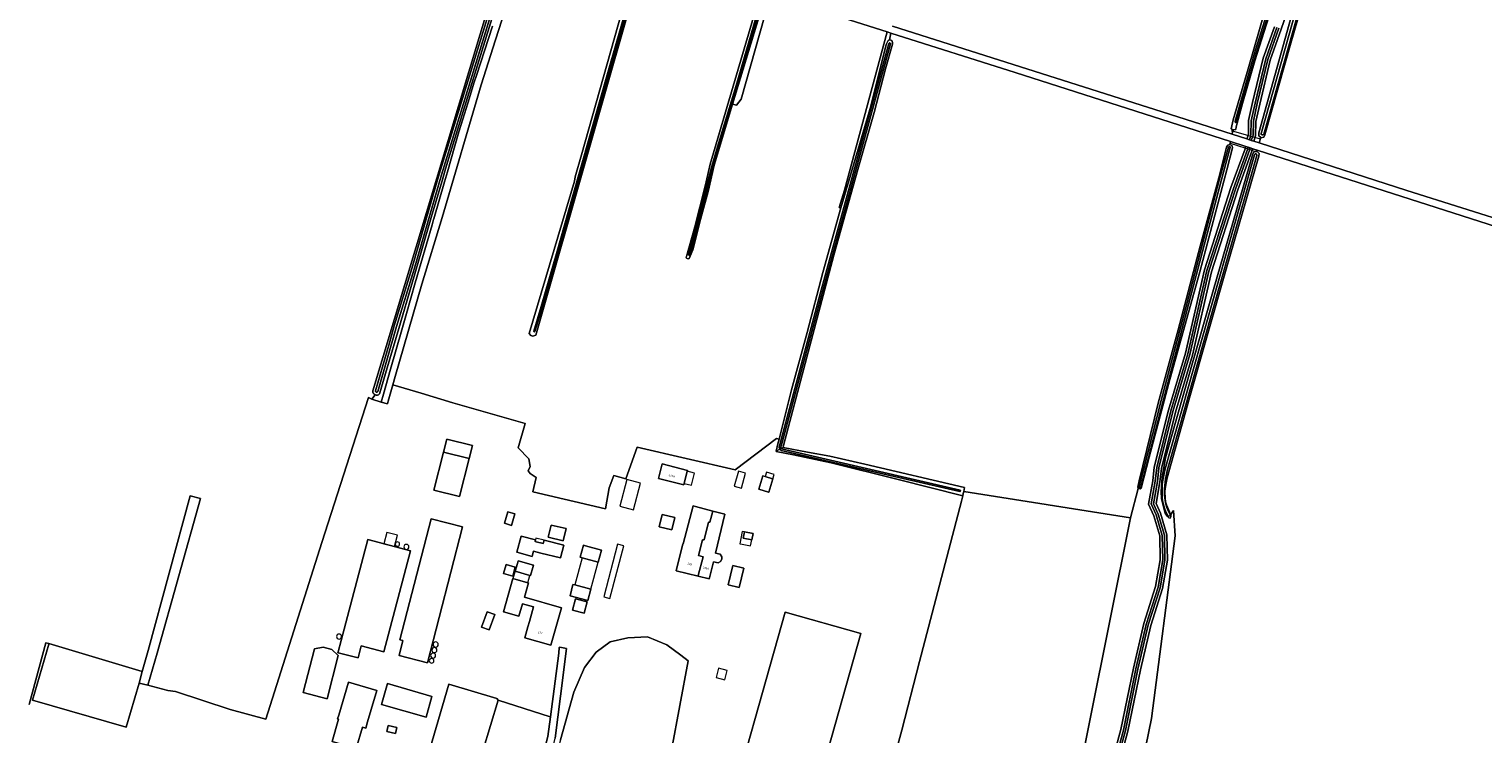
# Model space of a CAD drawing. Header units: metres. Extents: x 151448 to 154749, y 463108 to 465296.
# Tile 11 of 256: x 151452 to 152010, y 463674 to 463945. Entities that reach past the tile are written whole.
import ezdxf
from ezdxf.enums import TextEntityAlignment as Align

# ---------------------------------------------------------------- set-up
doc = ezdxf.new("R2010")
doc.units = ezdxf.units.M
for name, color, linetype, lineweight in [('B-PV-GR-BOUWLAND-GV', 253, 'Continuous', 9), ('B-PV-GR-GRAS-GV', 253, 'Continuous', 9), ('B-PV-GR-GROENVOORZIENING-GV', 253, 'Continuous', 9), ('B-PV-GR-HOUTOPSTAND_LOOF-GV', 253, 'Continuous', 9), ('B-PV-GR-HOUTWAL-GV', 253, 'Continuous', 9), ('B-PV-IE-TERREINAFSCHEIDING_KUNSTMATIG_HEKWERK-G', 253, 'Continuous', 9), ('B-PV-OG-BEBOUWING-GV', 1, 'Continuous', 9), ('B-PV-OG-BEBOUWING-T18', 2, 'Continuous', 9), ('B-PV-OG-BEBOUWING_LOODS-GV', 1, 'Continuous', 9), ('B-PV-OG-BEBOUWING_LUIFEL-GV', 1, 'Continuous', 9), ('B-PV-OG-BEBOUWING_SILO-GV', 1, 'Continuous', 9), ('B-PV-OG-TERREIN_ERF-GV', 253, 'Continuous', 9), ('B-PV-OG-TERREIN_OEVER-GV', 253, 'Continuous', 9), ('B-PV-OG-TERREIN_ONBEGROEID_ZAND-GV', 253, 'Continuous', 9), ('B-PV-OG-WATER_SLOOT-GV', 253, 'Continuous', 9), ('B-PV-VH-HALFVERHARDING_GRIND-GV', 253, 'Continuous', 9), ('B-PV-VH-OPENVERHARDING_BETONELEMENT-GV', 253, 'Continuous', 9)]:
    doc.layers.add(name, color=color, linetype=linetype, lineweight=lineweight)
doc.styles.add('Drong', font='txt', dxfattribs={"height": 1.8})

msp = doc.modelspace()

# ---------------------------------------------------------------- linework, layer by layer
at = {"layer": 'B-PV-GR-BOUWLAND-GV', "flags": 128}
for points in [[(151668.576, 463557.726), (151698.474, 463668.057), (151704.923, 463702.297), (151702.025, 463704.485), (151696.709, 463708.498), (151689.278, 463711.565), (151681.661, 463711.207), (151674.94, 463709.602), (151669.523, 463705.689), (151665.008, 463699.77), (151660.914, 463690.235), (151655.829, 463671.994), (151651.967, 463658.139), (151634.311, 463592.531), (151628.292, 463566.549), (151629.095, 463561.633), (151632.993, 463558.965), (151649, 463557.54), (151665.008, 463556.115), (151667.813, 463556.083)], [(151518.5, 463571.332), (151518.398, 463571.008), (151520.954, 463570.784), (151521.418, 463572.207), (151553.034, 463566.587), (151593.837, 463560.889), (151620.042, 463557.973), (151621.777, 463557.94), (151624.004, 463566.764), (151651.003, 463673.251), (151651.973, 463680.755), (151651.798, 463680.796), (151631.812, 463687.229), (151625.952, 463667.718), (151620.092, 463648.207), (151601.655, 463654.827), (151600.828, 463654.75), (151598.147, 463642.783), (151593.004, 463644.267), (151587.183, 463647.838), (151562.241, 463658.391), (151553.822, 463651.896), (151549.877, 463653.527), (151547.496, 463648.765)]]:
    msp.add_lwpolyline(points, close=True, dxfattribs=at)
at = {"layer": 'B-PV-GR-GRAS-GV', "flags": 128}
for points in [[(152021.684, 464001.475), (152000.908, 464026.064), (152000, 464027.055), (151980.673, 464050.069), (151972.22, 464060.317), (151970.646, 464062.728), (151969.506, 464064.218), (151968.522, 464065.108), (151965.878, 464051.797), (151966.928, 464051.858), (151967.359, 464051.186), (151967.492, 464050.387), (151966.356, 464046.473), (151960.644, 464024.85), (151953.949, 464000), (151936.55, 463939.682), (151926.575, 463904.513), (151926.168, 463903.648), (151925.044, 463903.4), (151925.033, 463903.41), (151924.439, 463901.359), (151981.196, 463883.119), (152023.503, 463869.758)], [(151583.624, 463806.05), (151637.191, 463984.224)], [(151639.887, 463983.215), (151612.439, 463894.05), (151611.397, 463890.504), (151610.323, 463886.849), (151606.156, 463872.668), (151598.908, 463848.005), (151593.626, 463830.032), (151589.189, 463814.935), (151586.385, 463805.391), (151586.236, 463804.884)], [(151643.669, 463980.948), (151630.859, 463940.941), (151625.309, 463923.68), (151610.304, 463872.681), (151602.572, 463847.157), (151592.326, 463811.638), (151591.406, 463808.454), (151602.303, 463805.143), (151614.447, 463801.453), (151642.281, 463793.515), (151639.528, 463784.168), (151643.685, 463780.011), (151644.215, 463776.968), (151643.405, 463775.397), (151644.141, 463774.318), (151646.409, 463772.772), (151645.215, 463767.264), (151673.179, 463760.692), (151674.568, 463768.762), (151676.28, 463773.53), (151680.912, 463772.261), (151685.243, 463784.409), (151722.987, 463775.773), (151738.862, 463787.812), (151739.838, 463787.584), (151744.586, 463806.452), (151750.625, 463828.48), (151756.669, 463851.594), (151763.614, 463876.444), (151762.977, 463876.579), (151764.961, 463883.193), (151781.425, 463944.063), (151757.419, 463951.683)], [(151704.252, 463857.792), (151707.435, 463869.172), (151711.452, 463884.775), (151713.327, 463893.262), (151732.363, 463957.635), (151732.755, 463958.042), (151733.284, 463958.075), (151733.523, 463957.985), (151733.812, 463957.877), (151734.093, 463957.53), (151734.22, 463956.899), (151736.044, 463956.193), (151725.302, 463918.198), (151723.45, 463915.923), (151721.945, 463916.261), (151714.878, 463892.864), (151712.567, 463882.697), (151709.661, 463871.971), (151706.637, 463860.344), (151705.427, 463857.268)], [(151783.433, 463946.211), (151887.144, 463913.344), (151913.957, 463904.727), (151914.311, 463906.534), (151913.812, 463906.634), (151913.674, 463906.818), (151914.365, 463910.284), (151920.145, 463929.888), (151926.68, 463952.479)], [(151584.543, 463804.601), (151583.281, 463802.857), (151586.834, 463801.762), (151587.723, 463804.854), (151590.474, 463814.419), (151594.826, 463829.551), (151596.633, 463835.833), (151600.007, 463847.564), (151606.432, 463869.904), (151607.06, 463871.972), (151607.146, 463872.271), (151611.246, 463886.479), (151612.338, 463890.263), (151615.207, 463900.208), (151616.768, 463905.618), (151618.279, 463910.476), (151620.187, 463916.609), (151622.698, 463924.682), (151623.522, 463927.248), (151629.622, 463946.25)], [(152022.422, 463866.978), (151962.421, 463886.162), (151923.641, 463898.604), (151923.492, 463898.088), (151923.657, 463898.097), (151924.384, 463897.304), (151924.217, 463896.318), (151911.676, 463852.905), (151897.623, 463803.371), (151889.017, 463772.71), (151888.595, 463770.758), (151888.273, 463768.531), (151888.145, 463767.467), (151888.279, 463764.803), (151888.431, 463763.402), (151888.808, 463762.227), (151889.912, 463759.576), (151890.439, 463758.576), (151891.481, 463760.137), (151892.131, 463750.316), (151883.005, 463680.157), (151876.176, 463647.04)], [(151451.544, 463685.54), (151458.006, 463709.242), (151459.173, 463708.999), (151495.067, 463698.262), (151497.327, 463706.242), (151513.508, 463765.687), (151517.441, 463764.676), (151500.723, 463705.28), (151497.222, 463692.917), (151504.851, 463690.967), (151507.863, 463690.561), (151528.883, 463683.633), (151542.54, 463679.916), (151564.078, 463747.861), (151581.957, 463803.516), (151583.281, 463802.857), (151584.543, 463804.601)]]:
    msp.add_lwpolyline(points, dxfattribs=at)
for points in [[(151644.382, 463827.371), (151643.804, 463828.194), (151661.152, 463886.679), (151661.499, 463888.406), (151663.837, 463896.866), (151685.098, 463971.886), (151685.463, 463972.248), (151686.174, 463972.33), (151686.63, 463972.152), (151686.933, 463972.033), (151687.247, 463971.571), (151687.389, 463971.037), (151646.356, 463827.503), (151645.176, 463827.16)], [(151874.961, 463757.279), (151877.866, 463768.587), (151877.726, 463769.102), (151878.33, 463771.538), (151885.606, 463801.382), (151893.205, 463829.609), (151901.722, 463861.686), (151908.831, 463888.024), (151911.205, 463897.232), (151911.833, 463899.808), (151912.403, 463900.552), (151913.177, 463900.74), (151913.402, 463901.889), (151830.626, 463928.447), (151782.858, 463943.608), (151782.269, 463940.943), (151782.378, 463940.974), (151783.224, 463940.69), (151783.486, 463940.007), (151783.435, 463939.36), (151780.779, 463929.868), (151776.364, 463913.107), (151770.128, 463891.21), (151760.932, 463858.265), (151749.894, 463816.592), (151741.495, 463785.123), (151741.396, 463784.347), (151750.826, 463782.535), (151759.38, 463780.972), (151772.862, 463777.965), (151811.183, 463768.94), (151810.844, 463767.461)], [(151493.842, 463693.781), (151497.222, 463692.917), (151500.723, 463705.28), (151517.441, 463764.676), (151513.508, 463765.687), (151497.327, 463706.242), (151495.067, 463698.262)], [(151810.661, 463766.663), (151810.47, 463765.785), (151809.935, 463763.679), (151793.805, 463702.064), (151787.043, 463675.709), (151781.524, 463655.415), (151814.616, 463647.745), (151834.021, 463644.031), (151851.367, 463639.752), (151874.961, 463757.279), (151810.844, 463767.461)]]:
    msp.add_lwpolyline(points, close=True, dxfattribs=at)
at = {"layer": 'B-PV-GR-GRAS-GV'}
for points in [[(151705.427, 463857.268, -1.0741064), (151704.252, 463857.792)], [(151584.543, 463804.601, -0.3015378), (151583.624, 463806.05)], [(151586.236, 463804.884, -0.3017909), (151584.543, 463804.601)]]:
    msp.add_lwpolyline(points, format="xyb", dxfattribs=at)
at = {"layer": 'B-PV-GR-GROENVOORZIENING-GV', "flags": 128}
for points in [[(151931.964, 463945.452), (151927.706, 463933.446), (151923.641, 463916.489), (151922.155, 463909.771), (151922.044, 463904.321), (151921.384, 463902.34), (151922.337, 463902.035), (151923.04, 463904.149), (151923.153, 463909.652), (151924.615, 463916.265), (151928.666, 463933.162), (151932.908, 463945.123), (151935.639, 463953.124)], [(151930.264, 463946.043), (151925.978, 463933.958), (151921.887, 463916.893), (151920.359, 463909.986), (151920.25, 463904.631), (151919.671, 463902.891), (151920.623, 463902.585), (151921.246, 463904.459), (151921.357, 463909.867), (151922.861, 463916.669), (151926.938, 463933.674), (151931.208, 463945.714)], [(151865.087, 463649.602), (151872.185, 463675.716), (151877.028, 463699.269), (151880.982, 463716.355), (151885.534, 463730.598), (151887.364, 463741.101), (151887.172, 463750.509), (151884.788, 463758.461), (151882.905, 463762.622), (151884.476, 463771.361), (151885.058, 463776.61), (151890.495, 463798.362), (151896.987, 463820.271), (151904.303, 463852.329), (151914.487, 463883.913), (151919.914, 463898.844), (151920.195, 463899.71), (151919.243, 463900.015), (151918.968, 463899.17), (151913.54, 463884.237), (151903.338, 463852.594), (151896.019, 463820.525), (151889.53, 463798.626), (151884.072, 463776.787), (151883.486, 463771.504), (151881.866, 463762.493), (151883.849, 463758.109), (151886.175, 463750.353), (151886.363, 463741.177), (151884.56, 463730.837), (151880.017, 463716.621), (151876.051, 463699.483), (151871.212, 463675.948), (151864.133, 463649.908)], [(151866.803, 463649.052), (151873.936, 463675.298), (151878.787, 463698.885), (151882.719, 463715.877), (151887.286, 463730.167), (151889.167, 463740.963), (151888.967, 463750.791), (151886.477, 463759.093), (151884.776, 463762.855), (151886.258, 463771.102), (151886.834, 463776.291), (151892.232, 463797.888), (151898.729, 463819.815), (151906.04, 463851.852), (151916.19, 463883.329), (151921.616, 463898.258), (151921.909, 463899.16), (151920.957, 463899.465), (151920.67, 463898.584), (151915.243, 463883.653), (151905.075, 463852.117), (151897.761, 463820.069), (151891.267, 463798.152), (151885.848, 463776.468), (151885.268, 463771.245), (151883.737, 463762.726), (151885.538, 463758.741), (151887.97, 463750.635), (151888.166, 463741.039), (151886.312, 463730.406), (151881.754, 463716.143), (151877.81, 463699.099), (151872.963, 463675.53), (151865.849, 463649.358)]]:
    msp.add_lwpolyline(points, dxfattribs=at)
at = {"layer": 'B-PV-GR-HOUTOPSTAND_LOOF-GV', "flags": 128}
for points in [[(151721.945, 463916.261), (151723.45, 463915.923), (151725.302, 463918.198), (151736.044, 463956.193), (151734.22, 463956.899)], [(151763.614, 463876.444), (151764.338, 463879.036), (151775.111, 463915.561), (151781.066, 463939.157), (151781.734, 463940.791), (151782.269, 463940.943), (151782.858, 463943.608), (151781.425, 463944.063), (151764.961, 463883.193), (151762.977, 463876.579)]]:
    msp.add_lwpolyline(points, close=True, dxfattribs=at)
at = {"layer": 'B-PV-GR-HOUTWAL-GV', "flags": 128}
for points in [[(151935.639, 463953.124), (151932.908, 463945.123), (151928.666, 463933.162), (151924.615, 463916.265), (151923.153, 463909.652), (151923.04, 463904.149), (151922.337, 463902.035), (151924.439, 463901.359), (151925.033, 463903.41), (151924.226, 463904.11), (151924.226, 463905.247), (151950.707, 464000)], [(151929.744, 463955.147), (151922.716, 463932.972), (151918.01, 463916.522), (151915.527, 463907.558), (151915.418, 463906.566), (151914.645, 463906.467), (151914.311, 463906.534), (151913.957, 463904.727), (151919.671, 463902.891), (151920.25, 463904.631), (151920.359, 463909.986), (151921.887, 463916.893), (151925.978, 463933.958), (151930.264, 463946.043)], [(151864.133, 463649.908), (151871.212, 463675.948), (151876.051, 463699.483), (151880.017, 463716.621), (151884.56, 463730.837), (151886.363, 463741.177), (151886.175, 463750.353), (151883.849, 463758.109), (151881.866, 463762.493), (151883.486, 463771.504), (151884.072, 463776.787), (151889.53, 463798.626), (151896.019, 463820.525), (151903.338, 463852.594), (151913.54, 463884.237), (151918.968, 463899.17), (151919.243, 463900.015), (151913.402, 463901.889), (151913.177, 463900.74), (151914.039, 463900.251), (151914.107, 463899.555), (151911.952, 463891.065), (151901.559, 463851.788), (151890.081, 463810.423), (151882.133, 463780.632), (151879.09, 463768.639), (151878.69, 463768.424), (151877.866, 463768.587), (151874.961, 463757.279), (151851.367, 463639.752)], [(151876.176, 463647.04), (151883.005, 463680.157), (151892.131, 463750.316), (151891.481, 463760.137), (151890.439, 463758.576), (151890.465, 463757.701), (151890.241, 463757.175), (151889.64, 463757.249), (151889.014, 463757.899), (151888.262, 463759.099), (151887.735, 463760.949), (151886.904, 463764.701), (151886.7, 463767.227), (151887.066, 463772.957), (151888.381, 463780.29), (151892.086, 463793.58), (151906.787, 463845.016), (151921.931, 463897.204), (151922.451, 463898.031), (151923.492, 463898.088), (151923.641, 463898.604), (151921.909, 463899.16), (151921.616, 463898.258), (151916.19, 463883.329), (151906.04, 463851.852), (151898.729, 463819.815), (151892.232, 463797.888), (151886.834, 463776.291), (151886.258, 463771.102), (151884.776, 463762.855), (151886.477, 463759.093), (151888.967, 463750.791), (151889.167, 463740.963), (151887.286, 463730.167), (151882.719, 463715.877), (151878.787, 463698.885), (151873.936, 463675.298), (151866.803, 463649.052)]]:
    msp.add_lwpolyline(points, dxfattribs=at)
at = {"layer": 'B-PV-IE-TERREINAFSCHEIDING_KUNSTMATIG_HEKWERK-G', "flags": 128}
for points in [[(151913.674, 463906.203), (151924.759, 463902.982)], [(151913.29, 463901.315), (151922.028, 463898.441)]]:
    msp.add_lwpolyline(points, dxfattribs=at)
at = {"layer": 'B-PV-OG-BEBOUWING-GV', "flags": 128}
for points in [[(151617.008, 463765.43), (151620.759, 463780.037), (151610.841, 463782.583), (151607.09, 463767.976)], [(151704.645, 463775.545), (151694.958, 463778.026), (151693.518, 463772.408), (151703.214, 463769.925), (151703.361, 463770.502), (151704.558, 463775.206)], [(151732.052, 463768.312), (151735.75, 463767.195), (151735.943, 463767.136), (151737.491, 463772.258), (151737.297, 463772.316), (151734.538, 463773.15), (151733.6, 463773.433)], [(151635.614, 463759.63), (151634.281, 463755.204), (151636.944, 463754.402), (151638.277, 463758.828)], [(151698.66, 463752.657), (151699.833, 463757.358), (151694.913, 463758.585), (151693.741, 463753.884)], [(151708.775, 463735.094), (151710.674, 463742.278), (151708.885, 463742.755), (151710.435, 463748.897), (151711.032, 463748.778), (151712.757, 463755.681), (151713.178, 463755.575), (151714.321, 463759.899), (151714.325, 463759.915), (151707.77, 463761.622), (151706.802, 463761.875), (151702.997, 463747.267), (151702.81, 463747.339), (151700.287, 463736.878), (151708.704, 463734.824)], [(151714.595, 463740.435), (151716.399, 463739.994), (151717.37, 463740.513), (151717.831, 463741.427), (151717.838, 463742.341), (151717.151, 463743.276), (151715.384, 463743.666), (151719.05, 463758.684), (151714.325, 463759.915), (151714.321, 463759.899), (151713.178, 463755.575), (151712.757, 463755.681), (151711.032, 463748.778), (151710.435, 463748.897), (151708.885, 463742.755), (151710.674, 463742.278), (151708.775, 463735.094), (151708.704, 463734.824), (151712.971, 463733.782), (151713.208, 463734.753)], [(151593.746, 463704.423), (151604.71, 463701.592), (151618.187, 463753.792), (151606.108, 463756.911), (151594.095, 463710.383), (151595.21, 463710.095)], [(151652.234, 463754.519), (151651.124, 463749.826), (151656.87, 463748.467), (151657.98, 463753.159)], [(151570.359, 463705.821), (151570.247, 463705.387), (151570.879, 463705.236), (151575.444, 463704.152), (151578.103, 463703.52), (151579.193, 463708.106), (151587.915, 463705.811), (151598.127, 463744.627), (151581.723, 463748.943), (151571.472, 463710.149)], [(151645.088, 463743.105), (151645.473, 463744.463), (151648.306, 463743.749), (151655.878, 463741.883), (151657.095, 463746.82), (151649.522, 463748.686), (151649.214, 463747.436), (151646.509, 463748.122), (151646.061, 463748.249), (151646.217, 463748.802), (151640.73, 463750.248), (151639.003, 463744.046), (151644.882, 463742.379)], [(151664.192, 463741.976), (151670.332, 463740.286), (151671.58, 463744.823), (151665.475, 463746.51), (151664.694, 463746.734), (151663.395, 463742.205)], [(151726.077, 463749.479), (151729.377, 463748.822), (151729.852, 463751.209), (151726.552, 463751.866)], [(151634.932, 463739.327), (151633.946, 463735.929), (151637.442, 463734.914), (151638.428, 463738.312)], [(151644.097, 463735.153), (151644.294, 463735.095), (151645.148, 463738.143), (151645.403, 463739.052), (151639.534, 463740.755), (151639.256, 463739.796), (151638.389, 463736.809)], [(151720.253, 463731.584), (151724.469, 463730.528), (151726.322, 463737.934), (151722.106, 463738.989)], [(151639.847, 463719.504), (151641.18, 463724.257), (151645.42, 463723.068), (151643.849, 463717.465), (151643.29, 463715.459), (151642.085, 463711.158), (151652.136, 463708.34), (151656.177, 463722.754), (151641.952, 463726.743), (151643.507, 463732.289), (151643.309, 463732.345), (151637.442, 463733.99), (151633.852, 463721.185)], [(151667.45, 463729.814), (151661.334, 463731.479), (151660.584, 463731.65), (151659.537, 463727.295), (151666.274, 463725.542)], [(151664.876, 463720.626), (151666.062, 463724.962), (151661.644, 463726.172), (151660.457, 463721.836)], [(151628.452, 463714.201), (151630.636, 463720.089), (151627.589, 463721.219), (151625.405, 463715.331)], [(151556.916, 463690.131), (151566.093, 463687.747), (151570.411, 463704.372), (151567.95, 463706.665), (151564.619, 463707.53), (151561.293, 463706.979)], [(151570.154, 463680.012), (151570.511, 463679.908), (151567.998, 463671.292), (151577.304, 463668.578), (151579.705, 463676.81), (151580.951, 463676.447), (151581.649, 463678.842), (151583.049, 463683.642), (151585.191, 463690.987), (151574.275, 463694.171), (151570.585, 463681.493)], [(151604.149, 463680.702), (151606.425, 463688.684), (151589.303, 463693.566), (151587.027, 463685.584)], [(151592.971, 463676.733), (151589.595, 463677.5), (151589.068, 463675.181), (151592.444, 463674.414)]]:
    msp.add_lwpolyline(points, close=True, dxfattribs=at)
msp.add_lwpolyline([(151748.422, 463631.988), (151771.248, 463712.831), (151742.229, 463721.024), (151717.505, 463633.456)], dxfattribs=at)
at = {"layer": 'B-PV-OG-BEBOUWING_LOODS-GV', "flags": 128}
msp.add_lwpolyline([(151610.841, 463782.583), (151620.759, 463780.037), (151622.04, 463785.028), (151612.123, 463787.574)], close=True, dxfattribs=at)
at = {"layer": 'B-PV-OG-BEBOUWING_LUIFEL-GV', "flags": 128}
for points in [[(151703.361, 463770.502), (151706.127, 463769.8), (151707.321, 463774.505), (151704.558, 463775.206)], [(151726.969, 463774.45), (151724.201, 463775.233), (151722.582, 463769.51), (151725.35, 463768.727)], [(151734.538, 463773.15), (151737.297, 463772.316), (151737.491, 463772.258), (151737.994, 463773.923), (151735.051, 463774.85)], [(151683.838, 463760.375), (151686.538, 463770.616), (151681.27, 463772.004), (151678.571, 463761.763)], [(151589.047, 463751.671), (151587.902, 463747.317), (151591.963, 463746.249), (151593.108, 463750.603)], [(151646.061, 463748.249), (151646.509, 463748.122), (151649.214, 463747.436), (151649.522, 463748.686), (151646.402, 463749.455), (151646.217, 463748.802)], [(151677.779, 463747.127), (151672.451, 463726.918), (151674.793, 463726.301), (151680.12, 463746.51)], [(151725.613, 463747.146), (151728.913, 463746.489), (151729.377, 463748.822), (151726.077, 463749.479), (151726.552, 463751.866), (151725.712, 463752.033), (151724.773, 463747.313)], [(151667.45, 463729.814), (151670.332, 463740.286), (151664.192, 463741.976), (151661.334, 463731.479)], [(151637.442, 463733.99), (151643.309, 463732.345), (151644.097, 463735.153), (151638.389, 463736.809)], [(151716.612, 463699.518), (151715.641, 463695.958), (151718.948, 463695.056), (151719.919, 463698.616)]]:
    msp.add_lwpolyline(points, close=True, dxfattribs=at)
at = {"layer": 'B-PV-OG-BEBOUWING_SILO-GV'}
for points in [[(151593.997, 463747.207, 1), (151592.283, 463747.207)], [(151592.283, 463747.207, 1), (151593.997, 463747.207)], [(151596.578, 463747.072, 1), (151596.578, 463745.13)], [(151596.578, 463745.13, 1), (151596.578, 463747.072)], [(151571.671, 463711.644, 1), (151569.757, 463711.644)], [(151569.757, 463711.644, 1), (151571.671, 463711.644)], [(151607.341, 463707.466, 1), (151607.341, 463705.508)], [(151607.842, 463709.586, 1), (151607.842, 463707.576)], [(151607.341, 463705.508, 1), (151607.341, 463707.466)], [(151607.842, 463707.576, 1), (151607.842, 463709.586)], [(151606.289, 463703.234, 1), (151606.289, 463701.458)], [(151606.861, 463705.297, 1), (151606.861, 463703.395)], [(151606.289, 463701.458, 1), (151606.289, 463703.234)], [(151606.861, 463703.395, 1), (151606.861, 463705.297)]]:
    msp.add_lwpolyline(points, format="xyb", dxfattribs=at)
at = {"layer": 'B-PV-OG-TERREIN_ERF-GV', "flags": 128}
for points in [[(151781.524, 463655.415), (151787.043, 463675.709), (151793.805, 463702.064), (151809.935, 463763.679), (151810.47, 463765.785), (151785.573, 463772.029), (151759.859, 463778.395), (151745.451, 463781.501), (151738.673, 463782.842), (151738.687, 463782.899), (151739.369, 463785.72), (151739.838, 463787.584), (151738.862, 463787.812), (151722.987, 463775.773), (151685.243, 463784.409), (151680.912, 463772.261), (151676.28, 463773.53), (151674.568, 463768.762), (151673.179, 463760.692), (151645.215, 463767.264), (151646.409, 463772.772), (151644.141, 463774.318), (151643.405, 463775.397), (151644.215, 463776.968), (151643.685, 463780.011), (151639.528, 463784.168), (151642.281, 463793.515), (151614.447, 463801.453), (151602.303, 463805.143), (151591.406, 463808.454), (151589.568, 463802.097), (151589.267, 463801.058), (151586.834, 463801.762), (151583.281, 463802.857), (151581.957, 463803.516), (151564.078, 463747.861), (151542.54, 463679.916), (151528.883, 463683.633), (151507.863, 463690.561), (151504.851, 463690.967), (151497.222, 463692.917), (151493.842, 463693.781), (151488.857, 463676.84), (151452.874, 463687.271), (151459.084, 463708.693), (151459.173, 463708.999), (151458.006, 463709.242), (151451.544, 463685.54)], [(151717.505, 463633.456), (151742.229, 463721.024), (151771.248, 463712.831), (151748.422, 463631.988)], [(151601.655, 463654.827), (151612.839, 463693.305), (151631.401, 463687.909), (151631.812, 463687.229), (151651.798, 463680.796), (151651.973, 463680.755), (151655.148, 463705.333), (151655.345, 463707.46), (151655.6, 463707.52), (151658.182, 463707.094), (151655.773, 463688.721), (151653.722, 463672.581)], [(151655.829, 463671.994), (151660.914, 463690.235), (151665.008, 463699.77), (151669.523, 463705.689), (151674.94, 463709.602), (151681.661, 463711.207), (151689.278, 463711.565), (151696.709, 463708.498), (151702.025, 463704.485), (151704.923, 463702.297), (151698.474, 463668.057)]]:
    msp.add_lwpolyline(points, dxfattribs=at)
for points in [[(151617.008, 463765.43), (151607.09, 463767.976), (151610.841, 463782.583), (151612.123, 463787.574), (151622.04, 463785.028), (151620.759, 463780.037)], [(151703.361, 463770.502), (151703.214, 463769.925), (151693.518, 463772.408), (151694.958, 463778.026), (151704.645, 463775.545), (151704.558, 463775.206)], [(151737.491, 463772.258), (151735.943, 463767.136), (151735.75, 463767.195), (151732.052, 463768.312), (151733.6, 463773.433), (151734.538, 463773.15), (151737.297, 463772.316)], [(151635.614, 463759.63), (151638.277, 463758.828), (151636.944, 463754.402), (151634.281, 463755.204)], [(151698.66, 463752.657), (151693.741, 463753.884), (151694.913, 463758.585), (151699.833, 463757.358)], [(151708.704, 463734.824), (151700.287, 463736.878), (151702.81, 463747.339), (151702.997, 463747.267), (151706.802, 463761.875), (151707.77, 463761.622), (151714.325, 463759.915), (151719.05, 463758.684), (151715.384, 463743.666), (151717.151, 463743.276), (151717.838, 463742.341), (151717.831, 463741.427), (151717.37, 463740.513), (151716.399, 463739.994), (151714.595, 463740.435), (151713.208, 463734.753), (151712.971, 463733.782)], [(151593.746, 463704.423), (151595.21, 463710.095), (151594.095, 463710.383), (151606.108, 463756.911), (151618.187, 463753.792), (151604.71, 463701.592)], [(151652.234, 463754.519), (151657.98, 463753.159), (151656.87, 463748.467), (151651.124, 463749.826)], [(151570.359, 463705.821), (151571.472, 463710.149), (151581.723, 463748.943), (151598.127, 463744.627), (151587.915, 463705.811), (151579.193, 463708.106), (151578.103, 463703.52), (151575.444, 463704.152), (151570.879, 463705.236), (151570.247, 463705.387)], [(151645.088, 463743.105), (151644.882, 463742.379), (151639.003, 463744.046), (151640.73, 463750.248), (151646.217, 463748.802), (151646.061, 463748.249), (151646.509, 463748.122), (151649.214, 463747.436), (151649.522, 463748.686), (151657.095, 463746.82), (151655.878, 463741.883), (151648.306, 463743.749), (151645.473, 463744.463)], [(151664.192, 463741.976), (151663.395, 463742.205), (151664.694, 463746.734), (151665.475, 463746.51), (151671.58, 463744.823), (151670.332, 463740.286)], [(151729.377, 463748.822), (151726.077, 463749.479), (151726.552, 463751.866), (151729.852, 463751.209)], [(151634.932, 463739.327), (151638.428, 463738.312), (151637.442, 463734.914), (151633.946, 463735.929)], [(151638.389, 463736.809), (151639.256, 463739.796), (151639.534, 463740.755), (151645.403, 463739.052), (151645.148, 463738.143), (151644.294, 463735.095), (151644.097, 463735.153)], [(151720.253, 463731.584), (151722.106, 463738.989), (151726.322, 463737.934), (151724.469, 463730.528)], [(151639.847, 463719.504), (151633.852, 463721.185), (151637.442, 463733.99), (151643.309, 463732.345), (151643.507, 463732.289), (151641.952, 463726.743), (151656.177, 463722.754), (151652.136, 463708.34), (151642.085, 463711.158), (151643.29, 463715.459), (151643.849, 463717.465), (151645.42, 463723.068), (151641.18, 463724.257)], [(151667.45, 463729.814), (151666.274, 463725.542), (151659.537, 463727.295), (151660.584, 463731.65), (151661.334, 463731.479)], [(151664.876, 463720.626), (151660.457, 463721.836), (151661.644, 463726.172), (151666.062, 463724.962)], [(151628.452, 463714.201), (151625.405, 463715.331), (151627.589, 463721.219), (151630.636, 463720.089)], [(151556.916, 463690.131), (151561.293, 463706.979), (151564.619, 463707.53), (151567.95, 463706.665), (151570.411, 463704.372), (151566.093, 463687.747)], [(151570.154, 463680.012), (151570.585, 463681.493), (151574.275, 463694.171), (151585.191, 463690.987), (151583.049, 463683.642), (151581.649, 463678.842), (151580.951, 463676.447), (151579.705, 463676.81), (151577.304, 463668.578), (151567.998, 463671.292), (151570.511, 463679.908)], [(151604.149, 463680.702), (151587.027, 463685.584), (151589.303, 463693.566), (151606.425, 463688.684)], [(151592.971, 463676.733), (151592.444, 463674.414), (151589.068, 463675.181), (151589.595, 463677.5)]]:
    msp.add_lwpolyline(points, close=True, dxfattribs=at)
at = {"layer": 'B-PV-OG-TERREIN_OEVER-GV', "flags": 128}
for points in [[(151925.033, 463903.41), (151925.044, 463903.4), (151926.168, 463903.648), (151926.575, 463904.513), (151936.55, 463939.682), (151953.949, 464000), (151960.644, 464024.85), (151966.356, 464046.473), (151967.492, 464050.387), (151967.359, 464051.186), (151966.928, 464051.858), (151965.878, 464051.797), (151964.987, 464050.912), (151964.049, 464049.652), (151958.264, 464027.878), (151950.707, 464000), (151924.226, 463905.247), (151924.226, 463904.11)], [(151686.933, 463972.033), (151686.63, 463972.152), (151686.174, 463972.33), (151685.463, 463972.248), (151685.098, 463971.886), (151663.837, 463896.866), (151661.499, 463888.406), (151661.152, 463886.679), (151643.804, 463828.194), (151644.382, 463827.371), (151645.176, 463827.16), (151646.356, 463827.503), (151687.389, 463971.037), (151687.247, 463971.571)], [(151913.177, 463900.74), (151912.403, 463900.552), (151911.833, 463899.808), (151911.205, 463897.232), (151908.831, 463888.024), (151901.722, 463861.686), (151893.205, 463829.609), (151885.606, 463801.382), (151878.33, 463771.538), (151877.726, 463769.102), (151877.866, 463768.587), (151878.69, 463768.424), (151879.09, 463768.639), (151882.133, 463780.632), (151890.081, 463810.423), (151901.559, 463851.788), (151911.952, 463891.065), (151914.107, 463899.555), (151914.039, 463900.251)], [(151890.439, 463758.576), (151889.912, 463759.576), (151888.808, 463762.227), (151888.431, 463763.402), (151888.279, 463764.803), (151888.145, 463767.467), (151888.273, 463768.531), (151888.595, 463770.758), (151889.017, 463772.71), (151897.623, 463803.371), (151911.676, 463852.905), (151924.217, 463896.318), (151924.384, 463897.304), (151923.657, 463898.097), (151923.492, 463898.088), (151922.451, 463898.031), (151921.931, 463897.204), (151906.787, 463845.016), (151892.086, 463793.58), (151888.381, 463780.29), (151887.066, 463772.957), (151886.7, 463767.227), (151886.904, 463764.701), (151887.735, 463760.949), (151888.262, 463759.099), (151889.014, 463757.899), (151889.64, 463757.249), (151890.241, 463757.175), (151890.465, 463757.701)]]:
    msp.add_lwpolyline(points, close=True, dxfattribs=at)
for points in [[(151925.135, 463905.045), (151941.935, 463964.52), (151965.494, 464050.094)], [(151966.501, 464049.816), (151942.942, 463964.24), (151926.14, 463904.761)], [(151947.657, 464019.555), (151933.154, 463966.289), (151930.112, 463957.88), (151923.593, 463937.011), (151915.685, 463909.522)], [(151586.236, 463804.884), (151586.385, 463805.391), (151589.189, 463814.935), (151593.626, 463830.032), (151598.908, 463848.005), (151606.156, 463872.668), (151610.323, 463886.849), (151611.397, 463890.504), (151612.439, 463894.05), (151639.887, 463983.215), (151639.823, 463983.86), (151639.212, 463984.587), (151638.532, 463984.674), (151637.924, 463984.752), (151637.191, 463984.224), (151583.624, 463806.05)], [(151584.696, 463806.132), (151590.037, 463824.573), (151591.915, 463831.056), (151598.65, 463853.128), (151609.159, 463889.419), (151627.168, 463947.551), (151638.355, 463983.927)], [(151639.238, 463983.656), (151628.049, 463947.274), (151610.046, 463889.161), (151599.536, 463852.864), (151592.796, 463830.781), (151585.576, 463805.85)], [(151645.563, 463829.09), (151648.427, 463838.524), (151654.532, 463859.815), (151660.479, 463880.645), (151666.909, 463903.213), (151674.589, 463930.28), (151681.102, 463952.868), (151686.271, 463971.69)], [(151686.702, 463971.571), (151681.532, 463952.747), (151675.019, 463930.157), (151667.339, 463903.09), (151660.909, 463880.522), (151654.962, 463859.692), (151648.856, 463838.397), (151645.991, 463828.96)], [(151705.427, 463857.268), (151706.637, 463860.344), (151709.661, 463871.971), (151712.567, 463882.697), (151714.878, 463892.864), (151721.945, 463916.261), (151734.22, 463956.899), (151734.093, 463957.53), (151733.812, 463957.877), (151733.523, 463957.985), (151733.284, 463958.075), (151732.755, 463958.042), (151732.363, 463957.635), (151713.327, 463893.262), (151711.452, 463884.775), (151707.435, 463869.172), (151704.252, 463857.792)], [(151705.067, 463858.435), (151709.144, 463873.789), (151714.048, 463892.437), (151716.22, 463899.91), (151723.353, 463923.406), (151733.102, 463956.998)], [(151733.581, 463956.859), (151723.831, 463923.264), (151716.698, 463899.768), (151714.529, 463892.304), (151709.626, 463873.662), (151705.549, 463858.307)], [(151926.68, 463952.479), (151920.145, 463929.888), (151914.365, 463910.284), (151913.674, 463906.818), (151913.812, 463906.634), (151914.311, 463906.534), (151914.645, 463906.467), (151915.418, 463906.566), (151915.527, 463907.558), (151918.01, 463916.522), (151922.716, 463932.972), (151929.744, 463955.147)], [(151915.132, 463909.681), (151923.041, 463937.176), (151929.437, 463957.651)], [(151782.269, 463940.943), (151781.734, 463940.791), (151781.066, 463939.157), (151775.111, 463915.561), (151764.338, 463879.036), (151763.614, 463876.444), (151756.669, 463851.594), (151750.625, 463828.48), (151744.586, 463806.452), (151739.838, 463787.584), (151739.369, 463785.72), (151738.687, 463782.899), (151740.119, 463783.664)], [(151740.014, 463785.003), (151755.684, 463843.415), (151782.055, 463939.609)], [(151782.648, 463939.447), (151756.277, 463843.254), (151740.601, 463784.821), (151740.577, 463784.757)], [(151740.666, 463783.957), (151741.396, 463784.347), (151741.495, 463785.123), (151749.894, 463816.592), (151760.932, 463858.265), (151770.128, 463891.21), (151776.364, 463913.107), (151780.779, 463929.868), (151783.435, 463939.36), (151783.486, 463940.007), (151783.224, 463940.69), (151782.378, 463940.974), (151782.269, 463940.943)], [(151878.258, 463769.237), (151886.754, 463802.401), (151896.574, 463839.492), (151909.064, 463887.007), (151912.596, 463899.754)], [(151913.294, 463899.561), (151909.762, 463886.818), (151897.274, 463839.307), (151887.454, 463802.218), (151878.959, 463769.058)], [(151887.073, 463765.912), (151887.057, 463767.209), (151887.09, 463768.502), (151887.17, 463769.795), (151887.298, 463771.085), (151887.473, 463772.369), (151887.696, 463773.645), (151887.966, 463774.91), (151888.281, 463776.161), (151899.102, 463814.561), (151911.965, 463859.679), (151922.577, 463896.824)], [(151923.475, 463896.567), (151912.863, 463859.423), (151900, 463814.306), (151889.182, 463775.917)], [(151740.119, 463783.664), (151738.687, 463782.899), (151738.673, 463782.842), (151745.451, 463781.501), (151759.859, 463778.395), (151785.573, 463772.029), (151810.47, 463765.785), (151810.661, 463766.663), (151810.844, 463767.461), (151811.183, 463768.94), (151772.862, 463777.965), (151759.38, 463780.972), (151750.826, 463782.535), (151741.396, 463784.347), (151740.666, 463783.957)], [(151809.297, 463767.378), (151740.643, 463783.216), (151740.571, 463783.244)], [(151740.837, 463783.802), (151809.435, 463767.977)], [(151889.182, 463775.917), (151888.875, 463774.698), (151888.613, 463773.467), (151888.396, 463772.225), (151888.225, 463770.975), (151888.101, 463769.72), (151888.023, 463768.462), (151887.991, 463767.203), (151888.006, 463765.954)]]:
    msp.add_lwpolyline(points, dxfattribs=at)
at = {"layer": 'B-PV-OG-TERREIN_OEVER-GV'}
for points in [[(151782.055, 463939.609, -1.1258399), (151782.648, 463939.447)], [(151915.685, 463909.522, -1.1088594), (151915.132, 463909.681)], [(151926.14, 463904.761, -0.9249043), (151925.135, 463905.045)], [(151912.596, 463899.754, -1.0802048), (151913.294, 463899.561)], [(151922.577, 463896.824, -1.1954553), (151923.475, 463896.567)], [(151705.549, 463858.307, -0.9145047), (151705.067, 463858.435)], [(151704.252, 463857.792, 1.0741064), (151705.427, 463857.268)], [(151645.991, 463828.96, -1.1584544), (151645.563, 463829.09)], [(151583.624, 463806.05, 0.3015378), (151584.543, 463804.601)], [(151584.543, 463804.601, 0.3017909), (151586.236, 463804.884)], [(151585.576, 463805.85, -0.867909), (151584.696, 463806.132)], [(151740.119, 463783.664, -0.26359), (151740.014, 463785.003)], [(151740.571, 463783.244, -0.1143653), (151740.119, 463783.664)], [(151740.577, 463784.757, 0.2909876), (151740.666, 463783.957)], [(151740.666, 463783.957, 0.0789827), (151740.837, 463783.802)], [(151878.959, 463769.058, -0.9209052), (151878.258, 463769.237)], [(151809.435, 463767.977, -0.7390664), (151809.297, 463767.378)], [(151889.282, 463758.206, -0.1177005), (151887.073, 463765.912)], [(151888.006, 463765.954, 0.1178201), (151890.096, 463758.665)], [(151890.096, 463758.665, -1.0290889), (151889.282, 463758.206)]]:
    msp.add_lwpolyline(points, format="xyb", dxfattribs=at)
at = {"layer": 'B-PV-OG-TERREIN_ONBEGROEID_ZAND-GV', "flags": 128}
for points in [[(151931.208, 463945.714), (151926.938, 463933.674), (151922.861, 463916.669), (151921.357, 463909.867), (151921.246, 463904.459), (151920.623, 463902.585), (151921.384, 463902.34), (151922.044, 463904.321), (151922.155, 463909.771), (151923.641, 463916.489), (151927.706, 463933.446), (151931.964, 463945.452)], [(151865.849, 463649.358), (151872.963, 463675.53), (151877.81, 463699.099), (151881.754, 463716.143), (151886.312, 463730.406), (151888.166, 463741.039), (151887.97, 463750.635), (151885.538, 463758.741), (151883.737, 463762.726), (151885.268, 463771.245), (151885.848, 463776.468), (151891.267, 463798.152), (151897.761, 463820.069), (151905.075, 463852.117), (151915.243, 463883.653), (151920.67, 463898.584), (151920.957, 463899.465), (151920.195, 463899.71), (151919.914, 463898.844), (151914.487, 463883.913), (151904.303, 463852.329), (151896.987, 463820.271), (151890.495, 463798.362), (151885.058, 463776.61), (151884.476, 463771.361), (151882.905, 463762.622), (151884.788, 463758.461), (151887.172, 463750.509), (151887.364, 463741.101), (151885.534, 463730.598), (151880.982, 463716.355), (151877.028, 463699.269), (151872.185, 463675.716), (151865.087, 463649.602)]]:
    msp.add_lwpolyline(points, dxfattribs=at)
for points in [[(151488.857, 463676.84), (151493.842, 463693.781), (151495.067, 463698.262), (151459.173, 463708.999), (151459.084, 463708.693), (151452.874, 463687.271)], [(151631.401, 463687.909), (151612.839, 463693.305), (151601.655, 463654.827), (151620.092, 463648.207), (151625.952, 463667.718), (151631.812, 463687.229)]]:
    msp.add_lwpolyline(points, close=True, dxfattribs=at)
at = {"layer": 'B-PV-OG-WATER_SLOOT-GV', "flags": 128}
for points in [[(151965.494, 464050.094), (151941.935, 463964.52), (151925.135, 463905.045)], [(151926.14, 463904.761), (151942.942, 463964.24), (151966.501, 464049.816)], [(151915.685, 463909.522), (151923.593, 463937.011), (151930.112, 463957.88), (151933.154, 463966.289), (151947.657, 464019.555)], [(151638.355, 463983.927), (151627.168, 463947.551), (151609.159, 463889.419), (151598.65, 463853.128), (151591.915, 463831.056), (151590.037, 463824.573), (151584.696, 463806.132)], [(151585.576, 463805.85), (151592.796, 463830.781), (151599.536, 463852.864), (151610.046, 463889.161), (151628.049, 463947.274), (151639.238, 463983.656)], [(151686.271, 463971.69), (151681.102, 463952.868), (151674.589, 463930.28), (151666.909, 463903.213), (151660.479, 463880.645), (151654.532, 463859.815), (151648.427, 463838.524), (151645.563, 463829.09)], [(151645.991, 463828.96), (151648.856, 463838.397), (151654.962, 463859.692), (151660.909, 463880.522), (151667.339, 463903.09), (151675.019, 463930.157), (151681.532, 463952.747), (151686.702, 463971.571)], [(151733.102, 463956.998), (151723.353, 463923.406), (151716.22, 463899.91), (151714.048, 463892.437), (151709.144, 463873.789), (151705.067, 463858.435)], [(151705.549, 463858.307), (151709.626, 463873.662), (151714.529, 463892.304), (151716.698, 463899.768), (151723.831, 463923.264), (151733.581, 463956.859)], [(151929.437, 463957.651), (151923.041, 463937.176), (151915.132, 463909.681)], [(151782.055, 463939.609), (151755.684, 463843.415), (151740.014, 463785.003)], [(151740.577, 463784.757), (151740.601, 463784.821), (151756.277, 463843.254), (151782.648, 463939.447)], [(151912.596, 463899.754), (151909.064, 463887.007), (151896.574, 463839.492), (151886.754, 463802.401), (151878.258, 463769.237)], [(151878.959, 463769.058), (151887.454, 463802.218), (151897.274, 463839.307), (151909.762, 463886.818), (151913.294, 463899.561)], [(151922.577, 463896.824), (151911.965, 463859.679), (151899.102, 463814.561), (151888.281, 463776.161), (151887.966, 463774.91), (151887.696, 463773.645), (151887.473, 463772.369), (151887.298, 463771.085), (151887.17, 463769.795), (151887.09, 463768.502), (151887.057, 463767.209), (151887.073, 463765.912)], [(151888.006, 463765.954), (151887.991, 463767.203), (151888.023, 463768.462), (151888.101, 463769.72), (151888.225, 463770.975), (151888.396, 463772.225), (151888.613, 463773.467), (151888.875, 463774.698), (151889.182, 463775.917), (151900, 463814.306), (151912.863, 463859.423), (151923.475, 463896.567)], [(151740.119, 463783.664), (151740.666, 463783.957)], [(151740.666, 463783.957), (151740.119, 463783.664)], [(151740.571, 463783.244), (151740.643, 463783.216), (151809.297, 463767.378)], [(151809.435, 463767.977), (151740.837, 463783.802)]]:
    msp.add_lwpolyline(points, dxfattribs=at)
at = {"layer": 'B-PV-OG-WATER_SLOOT-GV'}
for points in [[(151782.648, 463939.447, 1.1258399), (151782.055, 463939.609)], [(151915.132, 463909.681, 1.1088594), (151915.685, 463909.522)], [(151925.135, 463905.045, 0.9249043), (151926.14, 463904.761)], [(151913.294, 463899.561, 1.0802048), (151912.596, 463899.754)], [(151923.475, 463896.567, 1.1954553), (151922.577, 463896.824)], [(151705.067, 463858.435, 0.9145047), (151705.549, 463858.307)], [(151645.563, 463829.09, 1.1584544), (151645.991, 463828.96)], [(151584.696, 463806.132, 0.867909), (151585.576, 463805.85)], [(151740.014, 463785.003, 0.26359), (151740.119, 463783.664)], [(151740.119, 463783.664, 0.1143653), (151740.571, 463783.244)], [(151740.666, 463783.957, -0.2909876), (151740.577, 463784.757)], [(151740.837, 463783.802, -0.0789827), (151740.666, 463783.957)], [(151878.258, 463769.237, 0.9209052), (151878.959, 463769.058)], [(151809.297, 463767.378, 0.7390664), (151809.435, 463767.977)], [(151887.073, 463765.912, 0.1177005), (151889.282, 463758.206)], [(151890.096, 463758.665, -0.1178201), (151888.006, 463765.954)], [(151889.282, 463758.206, 1.0290889), (151890.096, 463758.665)]]:
    msp.add_lwpolyline(points, format="xyb", dxfattribs=at)
at = {"layer": 'B-PV-VH-HALFVERHARDING_GRIND-GV', "flags": 128}
msp.add_lwpolyline([(151624.554, 463557.888), (151626.727, 463566.11), (151636.646, 463604.604), (151647.012, 463645.35), (151653.722, 463672.581), (151655.773, 463688.721), (151658.182, 463707.094), (151655.6, 463707.52), (151655.345, 463707.46), (151655.148, 463705.333), (151651.973, 463680.755), (151651.003, 463673.251), (151624.004, 463566.764), (151621.777, 463557.94)], close=True, dxfattribs=at)
at = {"layer": 'B-PV-VH-OPENVERHARDING_BETONELEMENT-GV', "flags": 128}
for points in [[(151629.622, 463946.25), (151623.522, 463927.248), (151622.698, 463924.682), (151620.187, 463916.609), (151618.279, 463910.476), (151616.768, 463905.618), (151615.207, 463900.208), (151612.338, 463890.263), (151611.246, 463886.479), (151607.146, 463872.271), (151607.06, 463871.972), (151606.432, 463869.904), (151600.007, 463847.564), (151596.633, 463835.833), (151594.826, 463829.551), (151590.474, 463814.419), (151587.723, 463804.854), (151586.834, 463801.762), (151589.267, 463801.058), (151589.568, 463802.097), (151591.406, 463808.454), (151592.326, 463811.638), (151602.572, 463847.157), (151610.304, 463872.681), (151625.309, 463923.68), (151630.859, 463940.941), (151643.669, 463980.948)], [(151757.419, 463951.683), (151781.425, 463944.063), (151782.858, 463943.608), (151830.626, 463928.447), (151913.402, 463901.889), (151919.243, 463900.015), (151920.195, 463899.71), (151920.957, 463899.465), (151921.909, 463899.16), (151923.641, 463898.604), (151962.421, 463886.162), (152022.422, 463866.978)], [(152023.503, 463869.758), (151981.196, 463883.119), (151924.439, 463901.359), (151922.337, 463902.035), (151921.384, 463902.34), (151920.623, 463902.585), (151919.671, 463902.891), (151913.957, 463904.727), (151887.144, 463913.344), (151783.433, 463946.211)]]:
    msp.add_lwpolyline(points, dxfattribs=at)

# ---------------------------------------------------------------- texts
at = {"layer": 'B-PV-OG-BEBOUWING-T18', "style": 'Drong'}
for s, rotation, p in [('139B', 346.8, (151698.631, 463773.469)), ('139', 345.9, (151705.447, 463739.537)), ('139A', 345.9, (151711.716, 463737.965)), ('137', 344.3, (151648.055, 463713.119))]:
    msp.add_text(s, height=0.75, rotation=rotation, dxfattribs=at).set_placement(p, align=Align.MIDDLE)

doc.saveas('drawing.dxf')
